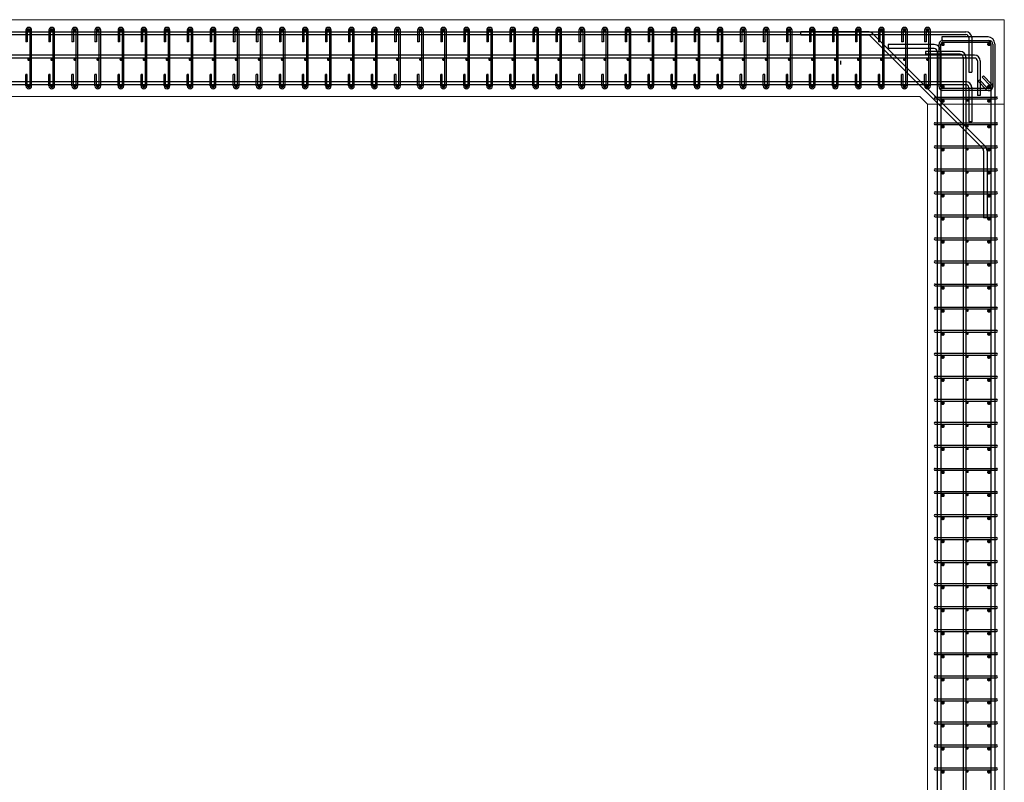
# Model space of a CAD drawing. Header units: inches. Extents: x 25395 to 30159, y 885 to 2190.
# Tile 8 of 15: x 26464 to 26720, y 1106 to 1304. Entities that reach past the tile are written whole.
import ezdxf

# ---------------------------------------------------------------- set-up
doc = ezdxf.new("R2010")
doc.units = ezdxf.units.IN
doc.header["$LTSCALE"] = 0.01
doc.header["$MEASUREMENT"] = 0
for name, color, linetype, lineweight in [('A-WALL-FULL-INTR', 3, 'Continuous', 13), ('S-SECT-CONC', 3, 'Continuous', 0), ('SDTL', 6, 'Continuous', 25)]:
    doc.layers.add(name, color=color, linetype=linetype, lineweight=lineweight)

msp = doc.modelspace()

# ---------------------------------------------------------------- linework, layer by layer
at = {"layer": 'A-WALL-FULL-INTR'}
for p, q in [((26260.44, 1304.45), (26720.44, 1304.45)), ((26720.44, 1304.45), (26720.44, 994.45)), ((26698.44, 1284.45), (26282.44, 1284.45)), ((26698.44, 1284.45), (26700.44, 1282.45)), ((26700.44, 1282.45), (26700.44, 994.45))]:
    msp.add_line(p, q, dxfattribs=at)
at = {"layer": 'S-SECT-CONC'}
msp.add_line((26700.44, 1282.45), (26720.44, 1282.45), dxfattribs=at)
at = {"layer": 'SDTL'}
for p, q in [((26282.44, 1301.32), (26710.44, 1301.32)), ((26282.44, 1300.57), (26710.44, 1300.57)), ((26465.69, 1301.7), (26465.69, 1298.7)), ((26466.06, 1301.7), (26466.06, 1298.7)), ((26466.81, 1287.2), (26466.81, 1301.7)), ((26467.19, 1287.2), (26467.19, 1301.7)), ((26471.69, 1301.7), (26471.69, 1298.7)), ((26472.06, 1301.7), (26472.06, 1298.7)), ((26472.81, 1287.2), (26472.81, 1301.7)), ((26473.19, 1287.2), (26473.19, 1301.7)), ((26477.69, 1301.7), (26477.69, 1298.7)), ((26478.06, 1301.7), (26478.06, 1298.7)), ((26478.81, 1287.2), (26478.81, 1301.7)), ((26479.19, 1287.2), (26479.19, 1301.7)), ((26483.69, 1301.7), (26483.69, 1298.7)), ((26484.06, 1301.7), (26484.06, 1298.7)), ((26484.81, 1287.2), (26484.81, 1301.7)), ((26485.19, 1287.2), (26485.19, 1301.7)), ((26489.69, 1301.7), (26489.69, 1298.7)), ((26490.06, 1301.7), (26490.06, 1298.7)), ((26490.81, 1287.2), (26490.81, 1301.7)), ((26491.19, 1287.2), (26491.19, 1301.7)), ((26495.69, 1301.7), (26495.69, 1298.7)), ((26496.06, 1301.7), (26496.06, 1298.7)), ((26496.81, 1287.2), (26496.81, 1301.7)), ((26497.19, 1287.2), (26497.19, 1301.7)), ((26501.69, 1301.7), (26501.69, 1298.7)), ((26502.06, 1301.7), (26502.06, 1298.7)), ((26502.81, 1287.2), (26502.81, 1301.7)), ((26503.19, 1287.2), (26503.19, 1301.7)), ((26507.69, 1301.7), (26507.69, 1298.7)), ((26508.06, 1301.7), (26508.06, 1298.7)), ((26508.81, 1287.2), (26508.81, 1301.7)), ((26509.19, 1287.2), (26509.19, 1301.7)), ((26513.69, 1301.7), (26513.69, 1298.7)), ((26514.06, 1301.7), (26514.06, 1298.7)), ((26514.81, 1287.2), (26514.81, 1301.7)), ((26515.19, 1287.2), (26515.19, 1301.7)), ((26519.69, 1301.7), (26519.69, 1298.7)), ((26520.06, 1301.7), (26520.06, 1298.7)), ((26520.81, 1287.2), (26520.81, 1301.7)), ((26521.19, 1287.2), (26521.19, 1301.7)), ((26525.69, 1301.7), (26525.69, 1298.7)), ((26526.06, 1301.7), (26526.06, 1298.7)), ((26526.81, 1287.2), (26526.81, 1301.7)), ((26527.19, 1287.2), (26527.19, 1301.7)), ((26531.69, 1301.7), (26531.69, 1298.7)), ((26532.06, 1301.7), (26532.06, 1298.7)), ((26532.81, 1287.2), (26532.81, 1301.7)), ((26533.19, 1287.2), (26533.19, 1301.7)), ((26537.69, 1301.7), (26537.69, 1298.7)), ((26538.06, 1301.7), (26538.06, 1298.7)), ((26538.81, 1287.2), (26538.81, 1301.7)), ((26539.19, 1287.2), (26539.19, 1301.7)), ((26543.69, 1301.7), (26543.69, 1298.7)), ((26544.06, 1301.7), (26544.06, 1298.7)), ((26544.81, 1287.2), (26544.81, 1301.7)), ((26545.19, 1287.2), (26545.19, 1301.7)), ((26549.69, 1301.7), (26549.69, 1298.7)), ((26550.06, 1301.7), (26550.06, 1298.7)), ((26550.81, 1287.2), (26550.81, 1301.7)), ((26551.19, 1287.2), (26551.19, 1301.7)), ((26555.69, 1301.7), (26555.69, 1298.7)), ((26556.06, 1301.7), (26556.06, 1298.7)), ((26556.81, 1287.2), (26556.81, 1301.7)), ((26557.19, 1287.2), (26557.19, 1301.7)), ((26561.69, 1301.7), (26561.69, 1298.7)), ((26562.06, 1301.7), (26562.06, 1298.7)), ((26562.81, 1287.2), (26562.81, 1301.7)), ((26563.19, 1287.2), (26563.19, 1301.7)), ((26567.69, 1301.7), (26567.69, 1298.7)), ((26568.06, 1301.7), (26568.06, 1298.7)), ((26568.81, 1287.2), (26568.81, 1301.7)), ((26569.19, 1287.2), (26569.19, 1301.7)), ((26573.69, 1301.7), (26573.69, 1298.7)), ((26574.06, 1301.7), (26574.06, 1298.7)), ((26574.81, 1287.2), (26574.81, 1301.7)), ((26575.19, 1287.2), (26575.19, 1301.7)), ((26579.69, 1301.7), (26579.69, 1298.7)), ((26580.06, 1301.7), (26580.06, 1298.7)), ((26580.81, 1287.2), (26580.81, 1301.7)), ((26581.19, 1287.2), (26581.19, 1301.7)), ((26585.69, 1301.7), (26585.69, 1298.7)), ((26586.06, 1301.7), (26586.06, 1298.7)), ((26586.81, 1287.2), (26586.81, 1301.7)), ((26587.19, 1287.2), (26587.19, 1301.7)), ((26591.69, 1301.7), (26591.69, 1298.7)), ((26592.06, 1301.7), (26592.06, 1298.7)), ((26592.81, 1287.2), (26592.81, 1301.7)), ((26593.19, 1287.2), (26593.19, 1301.7)), ((26597.69, 1301.7), (26597.69, 1298.7)), ((26598.06, 1301.7), (26598.06, 1298.7)), ((26598.81, 1287.2), (26598.81, 1301.7)), ((26599.19, 1287.2), (26599.19, 1301.7)), ((26603.69, 1301.7), (26603.69, 1298.7)), ((26604.06, 1301.7), (26604.06, 1298.7)), ((26604.81, 1287.2), (26604.81, 1301.7)), ((26605.19, 1287.2), (26605.19, 1301.7)), ((26609.69, 1301.7), (26609.69, 1298.7)), ((26610.06, 1301.7), (26610.06, 1298.7)), ((26610.81, 1287.2), (26610.81, 1301.7)), ((26611.19, 1287.2), (26611.19, 1301.7)), ((26615.69, 1301.7), (26615.69, 1298.7)), ((26616.06, 1301.7), (26616.06, 1298.7)), ((26616.81, 1287.2), (26616.81, 1301.7)), ((26617.19, 1287.2), (26617.19, 1301.7)), ((26621.69, 1301.7), (26621.69, 1298.7)), ((26622.06, 1301.7), (26622.06, 1298.7)), ((26622.81, 1287.2), (26622.81, 1301.7)), ((26623.19, 1287.2), (26623.19, 1301.7)), ((26627.69, 1301.7), (26627.69, 1298.7)), ((26628.06, 1301.7), (26628.06, 1298.7)), ((26628.81, 1287.2), (26628.81, 1301.7)), ((26629.19, 1287.2), (26629.19, 1301.7)), ((26633.69, 1301.7), (26633.69, 1298.7)), ((26634.06, 1301.7), (26634.06, 1298.7)), ((26634.81, 1287.2), (26634.81, 1301.7)), ((26635.19, 1287.2), (26635.19, 1301.7)), ((26639.69, 1301.7), (26639.69, 1298.7)), ((26640.06, 1301.7), (26640.06, 1298.7)), ((26640.81, 1287.2), (26640.81, 1301.7)), ((26641.19, 1287.2), (26641.19, 1301.7)), ((26645.69, 1301.7), (26645.69, 1298.7)), ((26646.06, 1301.7), (26646.06, 1298.7)), ((26646.81, 1287.2), (26646.81, 1301.7)), ((26647.19, 1287.2), (26647.19, 1301.7)), ((26651.69, 1301.7), (26651.69, 1298.7)), ((26652.06, 1301.7), (26652.06, 1298.7)), ((26652.81, 1287.2), (26652.81, 1301.7)), ((26653.19, 1287.2), (26653.19, 1301.7)), ((26657.69, 1301.7), (26657.69, 1298.7)), ((26658.06, 1301.7), (26658.06, 1298.7)), ((26658.81, 1287.2), (26658.81, 1301.7)), ((26659.19, 1287.2), (26659.19, 1301.7)), ((26663.69, 1301.7), (26663.69, 1298.7)), ((26664.06, 1301.7), (26664.06, 1298.7)), ((26664.81, 1287.2), (26664.81, 1301.7)), ((26665.19, 1287.2), (26665.19, 1301.7)), ((26684.95, 1301.32), (26667.45, 1301.32)), ((26667.45, 1300.45), (26667.45, 1301.32)), ((26684.95, 1300.45), (26667.45, 1300.45)), ((26669.69, 1301.7), (26669.69, 1298.7)), ((26670.06, 1301.7), (26670.06, 1298.7)), ((26670.81, 1287.2), (26670.81, 1301.7)), ((26671.19, 1287.2), (26671.19, 1301.7)), ((26675.69, 1301.7), (26675.69, 1298.7)), ((26676.06, 1301.7), (26676.06, 1298.7)), ((26676.81, 1287.2), (26676.81, 1301.7)), ((26677.19, 1287.2), (26677.19, 1301.7)), ((26681.69, 1301.7), (26681.69, 1298.7)), ((26682.06, 1301.7), (26682.06, 1298.7)), ((26682.81, 1287.2), (26682.81, 1301.7)), ((26683.19, 1287.2), (26683.19, 1301.7)), ((26685.48, 1300.23), (26714.84, 1270.87)), ((26715.46, 1271.49), (26686.1, 1300.85)), ((26687.69, 1301.7), (26687.69, 1298.7)), ((26688.06, 1301.7), (26688.06, 1298.7)), ((26688.81, 1287.2), (26688.81, 1301.7)), ((26689.19, 1287.2), (26689.19, 1301.7)), ((26693.69, 1301.7), (26693.69, 1298.7)), ((26694.06, 1301.7), (26694.06, 1298.7)), ((26694.81, 1287.2), (26694.81, 1301.7)), ((26695.19, 1287.2), (26695.19, 1301.7)), ((26699.69, 1301.7), (26699.69, 1298.7)), ((26700.06, 1301.7), (26700.06, 1298.7)), ((26700.81, 1287.2), (26700.81, 1301.7)), ((26701.19, 1287.2), (26701.19, 1301.7)), ((26716.19, 1299.95), (26704.19, 1299.95)), ((26704.19, 1299.95), (26704.19, 1298.95)), ((26711.19, 1299.82), (26711.19, 1290.82)), ((26711.94, 1299.82), (26711.94, 1290.82)), ((26466.06, 1298.7), (26465.69, 1298.7)), ((26472.06, 1298.7), (26471.69, 1298.7)), ((26478.06, 1298.7), (26477.69, 1298.7)), ((26484.06, 1298.7), (26483.69, 1298.7)), ((26490.06, 1298.7), (26489.69, 1298.7)), ((26496.06, 1298.7), (26495.69, 1298.7)), ((26502.06, 1298.7), (26501.69, 1298.7)), ((26508.06, 1298.7), (26507.69, 1298.7)), ((26514.06, 1298.7), (26513.69, 1298.7)), ((26520.06, 1298.7), (26519.69, 1298.7)), ((26526.06, 1298.7), (26525.69, 1298.7)), ((26532.06, 1298.7), (26531.69, 1298.7)), ((26538.06, 1298.7), (26537.69, 1298.7)), ((26544.06, 1298.7), (26543.69, 1298.7)), ((26550.06, 1298.7), (26549.69, 1298.7)), ((26556.06, 1298.7), (26555.69, 1298.7)), ((26562.06, 1298.7), (26561.69, 1298.7)), ((26568.06, 1298.7), (26567.69, 1298.7)), ((26574.06, 1298.7), (26573.69, 1298.7)), ((26580.06, 1298.7), (26579.69, 1298.7)), ((26586.06, 1298.7), (26585.69, 1298.7)), ((26592.06, 1298.7), (26591.69, 1298.7)), ((26598.06, 1298.7), (26597.69, 1298.7)), ((26604.06, 1298.7), (26603.69, 1298.7)), ((26610.06, 1298.7), (26609.69, 1298.7)), ((26616.06, 1298.7), (26615.69, 1298.7)), ((26622.06, 1298.7), (26621.69, 1298.7)), ((26628.06, 1298.7), (26627.69, 1298.7)), ((26634.06, 1298.7), (26633.69, 1298.7)), ((26640.06, 1298.7), (26639.69, 1298.7)), ((26646.06, 1298.7), (26645.69, 1298.7)), ((26652.06, 1298.7), (26651.69, 1298.7)), ((26658.06, 1298.7), (26657.69, 1298.7)), ((26664.06, 1298.7), (26663.69, 1298.7)), ((26670.06, 1298.7), (26669.69, 1298.7)), ((26676.06, 1298.7), (26675.69, 1298.7)), ((26682.06, 1298.7), (26681.69, 1298.7)), ((26688.06, 1298.7), (26687.69, 1298.7)), ((26702.19, 1297.95), (26690.19, 1297.95)), ((26690.19, 1297.95), (26690.19, 1296.95)), ((26694.06, 1298.7), (26693.69, 1298.7)), ((26700.06, 1298.7), (26699.69, 1298.7)), ((26703.44, 1287), (26703.44, 1298.06)), ((26703.94, 1287), (26703.94, 1298.06)), ((26716.19, 1298.95), (26704.19, 1298.95)), ((26704.44, 1299.06), (26716.44, 1299.06)), ((26704.44, 1298.56), (26716.44, 1298.56)), ((26716.94, 1298.2), (26716.94, 982.2)), ((26716.94, 1298.06), (26716.94, 1287)), ((26717.44, 1298.06), (26717.44, 1287)), ((26717.94, 1298.2), (26717.94, 982.2)), ((26712.69, 1295.2), (26282.44, 1295.2)), ((26702.19, 1296.95), (26690.19, 1296.95)), ((26708.94, 1296.2), (26699.94, 1296.2)), ((26699.94, 1296.2), (26699.94, 1295.45)), ((26708.94, 1295.45), (26699.94, 1295.45)), ((26702.94, 1296.2), (26702.94, 982.2)), ((26703.94, 1296.2), (26703.94, 982.2)), ((26709.69, 1294.7), (26709.69, 984.82)), ((26710.44, 1294.7), (26710.44, 984.82)), ((26712.69, 1294.45), (26282.44, 1294.45)), ((26677.83, 1293.7), (26677.83, 1292.82)), ((26713.44, 1293.7), (26713.44, 1284.7)), ((26714.19, 1293.7), (26714.19, 1284.7)), ((26465.69, 1287.2), (26465.69, 1290.2)), ((26466.06, 1290.2), (26465.69, 1290.2)), ((26466.06, 1287.2), (26466.06, 1290.2)), ((26471.69, 1287.2), (26471.69, 1290.2)), ((26472.06, 1290.2), (26471.69, 1290.2)), ((26472.06, 1287.2), (26472.06, 1290.2)), ((26477.69, 1287.2), (26477.69, 1290.2)), ((26478.06, 1290.2), (26477.69, 1290.2)), ((26478.06, 1287.2), (26478.06, 1290.2)), ((26483.69, 1287.2), (26483.69, 1290.2)), ((26484.06, 1290.2), (26483.69, 1290.2)), ((26484.06, 1287.2), (26484.06, 1290.2)), ((26489.69, 1287.2), (26489.69, 1290.2)), ((26490.06, 1290.2), (26489.69, 1290.2)), ((26490.06, 1287.2), (26490.06, 1290.2)), ((26495.69, 1287.2), (26495.69, 1290.2)), ((26496.06, 1290.2), (26495.69, 1290.2)), ((26496.06, 1287.2), (26496.06, 1290.2)), ((26501.69, 1287.2), (26501.69, 1290.2)), ((26502.06, 1290.2), (26501.69, 1290.2)), ((26502.06, 1287.2), (26502.06, 1290.2)), ((26507.69, 1287.2), (26507.69, 1290.2)), ((26508.06, 1290.2), (26507.69, 1290.2)), ((26508.06, 1287.2), (26508.06, 1290.2)), ((26513.69, 1287.2), (26513.69, 1290.2)), ((26514.06, 1290.2), (26513.69, 1290.2)), ((26514.06, 1287.2), (26514.06, 1290.2)), ((26519.69, 1287.2), (26519.69, 1290.2)), ((26520.06, 1290.2), (26519.69, 1290.2)), ((26520.06, 1287.2), (26520.06, 1290.2)), ((26525.69, 1287.2), (26525.69, 1290.2)), ((26526.06, 1290.2), (26525.69, 1290.2)), ((26526.06, 1287.2), (26526.06, 1290.2)), ((26531.69, 1287.2), (26531.69, 1290.2)), ((26532.06, 1290.2), (26531.69, 1290.2)), ((26532.06, 1287.2), (26532.06, 1290.2)), ((26537.69, 1287.2), (26537.69, 1290.2)), ((26538.06, 1290.2), (26537.69, 1290.2)), ((26538.06, 1287.2), (26538.06, 1290.2)), ((26543.69, 1287.2), (26543.69, 1290.2)), ((26544.06, 1290.2), (26543.69, 1290.2)), ((26544.06, 1287.2), (26544.06, 1290.2)), ((26549.69, 1287.2), (26549.69, 1290.2)), ((26550.06, 1290.2), (26549.69, 1290.2)), ((26550.06, 1287.2), (26550.06, 1290.2)), ((26555.69, 1287.2), (26555.69, 1290.2)), ((26556.06, 1290.2), (26555.69, 1290.2)), ((26556.06, 1287.2), (26556.06, 1290.2)), ((26561.69, 1287.2), (26561.69, 1290.2)), ((26562.06, 1290.2), (26561.69, 1290.2)), ((26562.06, 1287.2), (26562.06, 1290.2)), ((26567.69, 1287.2), (26567.69, 1290.2)), ((26568.06, 1290.2), (26567.69, 1290.2)), ((26568.06, 1287.2), (26568.06, 1290.2)), ((26573.69, 1287.2), (26573.69, 1290.2)), ((26574.06, 1290.2), (26573.69, 1290.2)), ((26574.06, 1287.2), (26574.06, 1290.2)), ((26579.69, 1287.2), (26579.69, 1290.2)), ((26580.06, 1290.2), (26579.69, 1290.2)), ((26580.06, 1287.2), (26580.06, 1290.2)), ((26585.69, 1287.2), (26585.69, 1290.2)), ((26586.06, 1290.2), (26585.69, 1290.2)), ((26586.06, 1287.2), (26586.06, 1290.2)), ((26591.69, 1287.2), (26591.69, 1290.2)), ((26592.06, 1290.2), (26591.69, 1290.2)), ((26592.06, 1287.2), (26592.06, 1290.2)), ((26597.69, 1287.2), (26597.69, 1290.2)), ((26598.06, 1290.2), (26597.69, 1290.2)), ((26598.06, 1287.2), (26598.06, 1290.2)), ((26603.69, 1287.2), (26603.69, 1290.2)), ((26604.06, 1290.2), (26603.69, 1290.2)), ((26604.06, 1287.2), (26604.06, 1290.2)), ((26609.69, 1287.2), (26609.69, 1290.2)), ((26610.06, 1290.2), (26609.69, 1290.2)), ((26610.06, 1287.2), (26610.06, 1290.2)), ((26615.69, 1287.2), (26615.69, 1290.2)), ((26616.06, 1290.2), (26615.69, 1290.2)), ((26616.06, 1287.2), (26616.06, 1290.2)), ((26621.69, 1287.2), (26621.69, 1290.2)), ((26622.06, 1290.2), (26621.69, 1290.2)), ((26622.06, 1287.2), (26622.06, 1290.2)), ((26627.69, 1287.2), (26627.69, 1290.2)), ((26628.06, 1290.2), (26627.69, 1290.2)), ((26628.06, 1287.2), (26628.06, 1290.2)), ((26633.69, 1287.2), (26633.69, 1290.2)), ((26634.06, 1290.2), (26633.69, 1290.2)), ((26634.06, 1287.2), (26634.06, 1290.2)), ((26639.69, 1287.2), (26639.69, 1290.2)), ((26640.06, 1290.2), (26639.69, 1290.2)), ((26640.06, 1287.2), (26640.06, 1290.2)), ((26645.69, 1287.2), (26645.69, 1290.2)), ((26646.06, 1290.2), (26645.69, 1290.2)), ((26646.06, 1287.2), (26646.06, 1290.2)), ((26651.69, 1287.2), (26651.69, 1290.2)), ((26652.06, 1290.2), (26651.69, 1290.2)), ((26652.06, 1287.2), (26652.06, 1290.2)), ((26657.69, 1287.2), (26657.69, 1290.2)), ((26658.06, 1290.2), (26657.69, 1290.2)), ((26658.06, 1287.2), (26658.06, 1290.2)), ((26663.69, 1287.2), (26663.69, 1290.2)), ((26664.06, 1290.2), (26663.69, 1290.2)), ((26664.06, 1287.2), (26664.06, 1290.2)), ((26669.69, 1287.2), (26669.69, 1290.2)), ((26670.06, 1290.2), (26669.69, 1290.2)), ((26670.06, 1287.2), (26670.06, 1290.2)), ((26675.69, 1287.2), (26675.69, 1290.2)), ((26676.06, 1290.2), (26675.69, 1290.2)), ((26676.06, 1287.2), (26676.06, 1290.2)), ((26681.69, 1287.2), (26681.69, 1290.2)), ((26682.06, 1290.2), (26681.69, 1290.2)), ((26682.06, 1287.2), (26682.06, 1290.2)), ((26687.69, 1287.2), (26687.69, 1290.2)), ((26688.06, 1290.2), (26687.69, 1290.2)), ((26688.06, 1287.2), (26688.06, 1290.2)), ((26693.69, 1287.2), (26693.69, 1290.2)), ((26694.06, 1290.2), (26693.69, 1290.2)), ((26694.06, 1287.2), (26694.06, 1290.2)), ((26699.69, 1287.2), (26699.69, 1290.2)), ((26700.06, 1290.2), (26699.69, 1290.2)), ((26700.06, 1287.2), (26700.06, 1290.2)), ((26711.19, 1290.82), (26711.94, 1290.82)), ((26714.67, 1289.47), (26715.02, 1289.82)), ((26716.79, 1287.35), (26714.67, 1289.47)), ((26717.14, 1287.7), (26715.02, 1289.82)), ((26282.44, 1288.32), (26710.44, 1288.32)), ((26282.44, 1287.57), (26710.44, 1287.57)), ((26466.81, 1287.57), (26466.81, 1287.2)), ((26472.81, 1287.57), (26472.81, 1287.2)), ((26478.81, 1287.57), (26478.81, 1287.2)), ((26484.81, 1287.57), (26484.81, 1287.2)), ((26490.81, 1287.57), (26490.81, 1287.2)), ((26496.81, 1287.57), (26496.81, 1287.2)), ((26502.81, 1287.57), (26502.81, 1287.2)), ((26508.81, 1287.57), (26508.81, 1287.2)), ((26514.81, 1287.57), (26514.81, 1287.2)), ((26520.81, 1287.57), (26520.81, 1287.2)), ((26526.81, 1287.57), (26526.81, 1287.2)), ((26532.81, 1287.57), (26532.81, 1287.2)), ((26538.81, 1287.57), (26538.81, 1287.2)), ((26544.81, 1287.57), (26544.81, 1287.2)), ((26550.81, 1287.57), (26550.81, 1287.2)), ((26556.81, 1287.57), (26556.81, 1287.2)), ((26562.81, 1287.57), (26562.81, 1287.2)), ((26568.81, 1287.57), (26568.81, 1287.2)), ((26574.81, 1287.57), (26574.81, 1287.2)), ((26580.81, 1287.57), (26580.81, 1287.2)), ((26586.81, 1287.57), (26586.81, 1287.2)), ((26592.81, 1287.57), (26592.81, 1287.2)), ((26598.81, 1287.57), (26598.81, 1287.2)), ((26604.81, 1287.57), (26604.81, 1287.2)), ((26610.81, 1287.57), (26610.81, 1287.2)), ((26616.81, 1287.57), (26616.81, 1287.2)), ((26622.81, 1287.57), (26622.81, 1287.2)), ((26628.81, 1287.57), (26628.81, 1287.2)), ((26634.81, 1287.57), (26634.81, 1287.2)), ((26640.81, 1287.57), (26640.81, 1287.2)), ((26646.81, 1287.57), (26646.81, 1287.2)), ((26652.81, 1287.57), (26652.81, 1287.2)), ((26658.81, 1287.57), (26658.81, 1287.2)), ((26664.81, 1287.57), (26664.81, 1287.2)), ((26670.81, 1287.57), (26670.81, 1287.2)), ((26676.81, 1287.57), (26676.81, 1287.2)), ((26682.81, 1287.57), (26682.81, 1287.2)), ((26688.81, 1287.57), (26688.81, 1287.2)), ((26694.81, 1287.57), (26694.81, 1287.2)), ((26700.81, 1287.57), (26700.81, 1287.2)), ((26713.61, 1288.41), (26713.96, 1288.76)), ((26715.73, 1286.29), (26713.61, 1288.41)), ((26716.08, 1286.64), (26713.96, 1288.76)), ((26716.44, 1286.5), (26704.44, 1286.5)), ((26716.44, 1286), (26704.44, 1286)), ((26711.19, 1286.82), (26711.19, 1277.82)), ((26711.94, 1286.82), (26711.94, 1277.82)), ((26714.19, 1284.7), (26713.44, 1284.7)), ((26702.44, 1284.31), (26718.44, 1284.31)), ((26702.44, 1283.81), (26718.44, 1283.81)), ((26702.44, 1277.62), (26718.44, 1277.62)), ((26702.44, 1277.12), (26718.44, 1277.12)), ((26711.94, 1277.82), (26711.19, 1277.82)), ((26702.44, 1271.62), (26718.44, 1271.62)), ((26702.44, 1271.12), (26718.44, 1271.12)), ((26715.06, 1270.34), (26715.06, 1252.84)), ((26715.94, 1270.34), (26715.94, 1252.84)), ((26702.44, 1265.62), (26718.44, 1265.62)), ((26702.44, 1265.12), (26718.44, 1265.12)), ((26716.44, 1264.62), (26715.94, 1264.62)), ((26702.44, 1259.62), (26718.44, 1259.62)), ((26702.44, 1259.12), (26718.44, 1259.12)), ((26702.44, 1253.62), (26718.44, 1253.62)), ((26702.44, 1253.12), (26718.44, 1253.12)), ((26715.94, 1252.84), (26715.06, 1252.84)), ((26702.44, 1247.62), (26718.44, 1247.62)), ((26702.44, 1247.12), (26718.44, 1247.12)), ((26702.44, 1241.62), (26718.44, 1241.62)), ((26702.44, 1241.12), (26718.44, 1241.12)), ((26702.44, 1235.62), (26718.44, 1235.62)), ((26702.44, 1235.12), (26718.44, 1235.12)), ((26702.44, 1229.62), (26718.44, 1229.62)), ((26702.44, 1229.12), (26718.44, 1229.12)), ((26702.44, 1223.62), (26718.44, 1223.62)), ((26702.44, 1223.12), (26718.44, 1223.12)), ((26702.44, 1217.62), (26718.44, 1217.62)), ((26702.44, 1217.12), (26718.44, 1217.12)), ((26702.44, 1211.62), (26718.44, 1211.62)), ((26702.44, 1211.12), (26718.44, 1211.12)), ((26702.44, 1205.62), (26718.44, 1205.62)), ((26702.44, 1205.12), (26718.44, 1205.12)), ((26702.44, 1199.62), (26718.44, 1199.62)), ((26702.44, 1199.12), (26718.44, 1199.12)), ((26702.44, 1193.62), (26718.44, 1193.62)), ((26702.44, 1193.12), (26718.44, 1193.12)), ((26702.44, 1187.62), (26718.44, 1187.62)), ((26702.44, 1187.12), (26718.44, 1187.12)), ((26702.44, 1181.62), (26718.44, 1181.62)), ((26702.44, 1181.12), (26718.44, 1181.12)), ((26702.44, 1175.62), (26718.44, 1175.62)), ((26702.44, 1175.12), (26718.44, 1175.12)), ((26702.44, 1169.62), (26718.44, 1169.62)), ((26702.44, 1169.12), (26718.44, 1169.12)), ((26702.44, 1163.62), (26718.44, 1163.62)), ((26702.44, 1163.12), (26718.44, 1163.12)), ((26702.44, 1157.62), (26718.44, 1157.62)), ((26702.44, 1157.12), (26718.44, 1157.12)), ((26702.44, 1151.62), (26718.44, 1151.62)), ((26702.44, 1151.12), (26718.44, 1151.12)), ((26702.44, 1145.62), (26718.44, 1145.62)), ((26702.44, 1145.12), (26718.44, 1145.12)), ((26702.44, 1139.62), (26718.44, 1139.62)), ((26702.44, 1139.12), (26718.44, 1139.12)), ((26702.44, 1133.62), (26718.44, 1133.62)), ((26702.44, 1133.12), (26718.44, 1133.12)), ((26702.44, 1127.62), (26718.44, 1127.62)), ((26702.44, 1127.12), (26718.44, 1127.12)), ((26702.44, 1121.62), (26718.44, 1121.62)), ((26702.44, 1121.12), (26718.44, 1121.12)), ((26702.44, 1115.62), (26718.44, 1115.62)), ((26702.44, 1115.12), (26718.44, 1115.12)), ((26702.44, 1109.62), (26718.44, 1109.62)), ((26702.44, 1109.12), (26718.44, 1109.12))]:
    msp.add_line(p, q, dxfattribs=at)
for points, const_width in [([(26466.63, 1301.7, -1), (26466.25, 1301.7, -1)], 0.374), ([(26472.63, 1301.7, -1), (26472.25, 1301.7, -1)], 0.374), ([(26478.63, 1301.7, -1), (26478.25, 1301.7, -1)], 0.374), ([(26484.63, 1301.7, -1), (26484.25, 1301.7, -1)], 0.374), ([(26490.63, 1301.7, -1), (26490.25, 1301.7, -1)], 0.374), ([(26496.63, 1301.7, -1), (26496.25, 1301.7, -1)], 0.374), ([(26502.63, 1301.7, -1), (26502.25, 1301.7, -1)], 0.374), ([(26508.63, 1301.7, -1), (26508.25, 1301.7, -1)], 0.374), ([(26514.63, 1301.7, -1), (26514.25, 1301.7, -1)], 0.374), ([(26520.63, 1301.7, -1), (26520.25, 1301.7, -1)], 0.374), ([(26526.63, 1301.7, -1), (26526.25, 1301.7, -1)], 0.374), ([(26532.63, 1301.7, -1), (26532.25, 1301.7, -1)], 0.374), ([(26538.63, 1301.7, -1), (26538.25, 1301.7, -1)], 0.374), ([(26544.63, 1301.7, -1), (26544.25, 1301.7, -1)], 0.374), ([(26550.63, 1301.7, -1), (26550.25, 1301.7, -1)], 0.374), ([(26556.63, 1301.7, -1), (26556.25, 1301.7, -1)], 0.374), ([(26562.63, 1301.7, -1), (26562.25, 1301.7, -1)], 0.374), ([(26568.63, 1301.7, -1), (26568.25, 1301.7, -1)], 0.374), ([(26574.63, 1301.7, -1), (26574.25, 1301.7, -1)], 0.374), ([(26580.63, 1301.7, -1), (26580.25, 1301.7, -1)], 0.374), ([(26586.63, 1301.7, -1), (26586.25, 1301.7, -1)], 0.374), ([(26592.63, 1301.7, -1), (26592.25, 1301.7, -1)], 0.374), ([(26598.63, 1301.7, -1), (26598.25, 1301.7, -1)], 0.374), ([(26604.63, 1301.7, -1), (26604.25, 1301.7, -1)], 0.374), ([(26610.63, 1301.7, -1), (26610.25, 1301.7, -1)], 0.374), ([(26616.63, 1301.7, -1), (26616.25, 1301.7, -1)], 0.374), ([(26622.63, 1301.7, -1), (26622.25, 1301.7, -1)], 0.374), ([(26628.63, 1301.7, -1), (26628.25, 1301.7, -1)], 0.374), ([(26634.63, 1301.7, -1), (26634.25, 1301.7, -1)], 0.374), ([(26640.63, 1301.7, -1), (26640.25, 1301.7, -1)], 0.374), ([(26646.63, 1301.7, -1), (26646.25, 1301.7, -1)], 0.374), ([(26652.63, 1301.7, -1), (26652.25, 1301.7, -1)], 0.374), ([(26658.63, 1301.7, -1), (26658.25, 1301.7, -1)], 0.374), ([(26664.63, 1301.7, -1), (26664.25, 1301.7, -1)], 0.374), ([(26670.63, 1301.7, -1), (26670.25, 1301.7, -1)], 0.374), ([(26676.63, 1301.7, -1), (26676.25, 1301.7, -1)], 0.374), ([(26682.63, 1301.7, -1), (26682.25, 1301.7, -1)], 0.374), ([(26688.63, 1301.7, -1), (26688.25, 1301.7, -1)], 0.374), ([(26694.63, 1301.7, -1), (26694.25, 1301.7, -1)], 0.374), ([(26700.63, 1301.7, -1), (26700.25, 1301.7, -1)], 0.374), ([(26704.69, 1298.06, -1), (26704.19, 1298.06, -1)], 0.499), ([(26716.69, 1298.06, -1), (26716.19, 1298.06, -1)], 0.499), ([(26466.63, 1294.07, -1), (26466.25, 1294.07, -1)], 0.374), ([(26472.63, 1294.07, -1), (26472.25, 1294.07, -1)], 0.374), ([(26478.63, 1294.07, -1), (26478.25, 1294.07, -1)], 0.374), ([(26484.63, 1294.07, -1), (26484.25, 1294.07, -1)], 0.374), ([(26490.63, 1294.07, -1), (26490.25, 1294.07, -1)], 0.374), ([(26496.63, 1294.07, -1), (26496.25, 1294.07, -1)], 0.374), ([(26502.63, 1294.07, -1), (26502.25, 1294.07, -1)], 0.374), ([(26508.63, 1294.07, -1), (26508.25, 1294.07, -1)], 0.374), ([(26514.63, 1294.07, -1), (26514.25, 1294.07, -1)], 0.374), ([(26520.63, 1294.07, -1), (26520.25, 1294.07, -1)], 0.374), ([(26526.63, 1294.07, -1), (26526.25, 1294.07, -1)], 0.374), ([(26532.63, 1294.07, -1), (26532.25, 1294.07, -1)], 0.374), ([(26538.63, 1294.07, -1), (26538.25, 1294.07, -1)], 0.374), ([(26544.63, 1294.07, -1), (26544.25, 1294.07, -1)], 0.374), ([(26550.63, 1294.07, -1), (26550.25, 1294.07, -1)], 0.374), ([(26556.63, 1294.07, -1), (26556.25, 1294.07, -1)], 0.374), ([(26562.63, 1294.07, -1), (26562.25, 1294.07, -1)], 0.374), ([(26568.63, 1294.07, -1), (26568.25, 1294.07, -1)], 0.374), ([(26574.63, 1294.07, -1), (26574.25, 1294.07, -1)], 0.374), ([(26580.63, 1294.07, -1), (26580.25, 1294.07, -1)], 0.374), ([(26586.63, 1294.07, -1), (26586.25, 1294.07, -1)], 0.374), ([(26592.63, 1294.07, -1), (26592.25, 1294.07, -1)], 0.374), ([(26598.63, 1294.07, -1), (26598.25, 1294.07, -1)], 0.374), ([(26604.63, 1294.07, -1), (26604.25, 1294.07, -1)], 0.374), ([(26610.63, 1294.07, -1), (26610.25, 1294.07, -1)], 0.374), ([(26616.63, 1294.07, -1), (26616.25, 1294.07, -1)], 0.374), ([(26622.63, 1294.07, -1), (26622.25, 1294.07, -1)], 0.374), ([(26628.63, 1294.07, -1), (26628.25, 1294.07, -1)], 0.374), ([(26634.63, 1294.07, -1), (26634.25, 1294.07, -1)], 0.374), ([(26640.63, 1294.07, -1), (26640.25, 1294.07, -1)], 0.374), ([(26646.63, 1294.07, -1), (26646.25, 1294.07, -1)], 0.374), ([(26652.63, 1294.07, -1), (26652.25, 1294.07, -1)], 0.374), ([(26658.63, 1294.07, -1), (26658.25, 1294.07, -1)], 0.374), ([(26664.63, 1294.07, -1), (26664.25, 1294.07, -1)], 0.374), ([(26670.63, 1294.07, -1), (26670.25, 1294.07, -1)], 0.374), ([(26676.63, 1294.07, -1), (26676.25, 1294.07, -1)], 0.374), ([(26682.63, 1294.07, -1), (26682.25, 1294.07, -1)], 0.374), ([(26688.63, 1294.07, -1), (26688.25, 1294.07, -1)], 0.374), ([(26694.63, 1294.07, -1), (26694.25, 1294.07, -1)], 0.374), ([(26700.63, 1294.07, -1), (26700.25, 1294.07, -1)], 0.374), ([(26466.63, 1287.2, -1), (26466.25, 1287.2, -1)], 0.374), ([(26472.63, 1287.2, -1), (26472.25, 1287.2, -1)], 0.374), ([(26478.63, 1287.2, -1), (26478.25, 1287.2, -1)], 0.374), ([(26484.63, 1287.2, -1), (26484.25, 1287.2, -1)], 0.374), ([(26490.63, 1287.2, -1), (26490.25, 1287.2, -1)], 0.374), ([(26496.63, 1287.2, -1), (26496.25, 1287.2, -1)], 0.374), ([(26502.63, 1287.2, -1), (26502.25, 1287.2, -1)], 0.374), ([(26508.63, 1287.2, -1), (26508.25, 1287.2, -1)], 0.374), ([(26514.63, 1287.2, -1), (26514.25, 1287.2, -1)], 0.374), ([(26520.63, 1287.2, -1), (26520.25, 1287.2, -1)], 0.374), ([(26526.63, 1287.2, -1), (26526.25, 1287.2, -1)], 0.374), ([(26532.63, 1287.2, -1), (26532.25, 1287.2, -1)], 0.374), ([(26538.63, 1287.2, -1), (26538.25, 1287.2, -1)], 0.374), ([(26544.63, 1287.2, -1), (26544.25, 1287.2, -1)], 0.374), ([(26550.63, 1287.2, -1), (26550.25, 1287.2, -1)], 0.374), ([(26556.63, 1287.2, -1), (26556.25, 1287.2, -1)], 0.374), ([(26562.63, 1287.2, -1), (26562.25, 1287.2, -1)], 0.374), ([(26568.63, 1287.2, -1), (26568.25, 1287.2, -1)], 0.374), ([(26574.63, 1287.2, -1), (26574.25, 1287.2, -1)], 0.374), ([(26580.63, 1287.2, -1), (26580.25, 1287.2, -1)], 0.374), ([(26586.63, 1287.2, -1), (26586.25, 1287.2, -1)], 0.374), ([(26592.63, 1287.2, -1), (26592.25, 1287.2, -1)], 0.374), ([(26598.63, 1287.2, -1), (26598.25, 1287.2, -1)], 0.374), ([(26604.63, 1287.2, -1), (26604.25, 1287.2, -1)], 0.374), ([(26610.63, 1287.2, -1), (26610.25, 1287.2, -1)], 0.374), ([(26616.63, 1287.2, -1), (26616.25, 1287.2, -1)], 0.374), ([(26622.63, 1287.2, -1), (26622.25, 1287.2, -1)], 0.374), ([(26628.63, 1287.2, -1), (26628.25, 1287.2, -1)], 0.374), ([(26634.63, 1287.2, -1), (26634.25, 1287.2, -1)], 0.374), ([(26640.63, 1287.2, -1), (26640.25, 1287.2, -1)], 0.374), ([(26646.63, 1287.2, -1), (26646.25, 1287.2, -1)], 0.374), ([(26652.63, 1287.2, -1), (26652.25, 1287.2, -1)], 0.374), ([(26658.63, 1287.2, -1), (26658.25, 1287.2, -1)], 0.374), ([(26664.63, 1287.2, -1), (26664.25, 1287.2, -1)], 0.374), ([(26670.63, 1287.2, -1), (26670.25, 1287.2, -1)], 0.374), ([(26676.63, 1287.2, -1), (26676.25, 1287.2, -1)], 0.374), ([(26682.63, 1287.2, -1), (26682.25, 1287.2, -1)], 0.374), ([(26688.63, 1287.2, -1), (26688.25, 1287.2, -1)], 0.374), ([(26694.63, 1287.2, -1), (26694.25, 1287.2, -1)], 0.374), ([(26700.63, 1287.2, -1), (26700.25, 1287.2, -1)], 0.374), ([(26704.69, 1287, -1), (26704.19, 1287, -1)], 0.499), ([(26716.69, 1287, -1), (26716.19, 1287, -1)], 0.499), ([(26704.69, 1283.31, -1), (26704.19, 1283.31, -1)], 0.499), ([(26711, 1283.44, -1), (26710.62, 1283.44, -1)], 0.374), ([(26716.69, 1283.31, -1), (26716.19, 1283.31, -1)], 0.499), ([(26704.69, 1276.62, -1), (26704.19, 1276.62, -1)], 0.499), ([(26711, 1276.75, -1), (26710.62, 1276.75, -1)], 0.374), ([(26716.69, 1276.62, -1), (26716.19, 1276.62, -1)], 0.499), ([(26704.69, 1270.62, -1), (26704.19, 1270.62, -1)], 0.499), ([(26711, 1270.75, -1), (26710.62, 1270.75, -1)], 0.374), ([(26716.69, 1270.62, -1), (26716.19, 1270.62, -1)], 0.499), ([(26704.69, 1264.62, -1), (26704.19, 1264.62, -1)], 0.499), ([(26711, 1264.75, -1), (26710.62, 1264.75, -1)], 0.374), ([(26716.69, 1264.62, -1), (26716.19, 1264.62, -1)], 0.499), ([(26704.69, 1258.62, -1), (26704.19, 1258.62, -1)], 0.499), ([(26711, 1258.75, -1), (26710.62, 1258.75, -1)], 0.374), ([(26716.69, 1258.62, -1), (26716.19, 1258.62, -1)], 0.499), ([(26704.69, 1252.62, -1), (26704.19, 1252.62, -1)], 0.499), ([(26711, 1252.75, -1), (26710.62, 1252.75, -1)], 0.374), ([(26716.69, 1252.62, -1), (26716.19, 1252.62, -1)], 0.499), ([(26704.69, 1246.62, -1), (26704.19, 1246.62, -1)], 0.499), ([(26711, 1246.75, -1), (26710.62, 1246.75, -1)], 0.374), ([(26716.69, 1246.62, -1), (26716.19, 1246.62, -1)], 0.499), ([(26704.69, 1240.62, -1), (26704.19, 1240.62, -1)], 0.499), ([(26711, 1240.75, -1), (26710.62, 1240.75, -1)], 0.374), ([(26716.69, 1240.62, -1), (26716.19, 1240.62, -1)], 0.499), ([(26704.69, 1234.62, -1), (26704.19, 1234.62, -1)], 0.499), ([(26711, 1234.75, -1), (26710.62, 1234.75, -1)], 0.374), ([(26716.69, 1234.62, -1), (26716.19, 1234.62, -1)], 0.499), ([(26704.69, 1228.62, -1), (26704.19, 1228.62, -1)], 0.499), ([(26711, 1228.75, -1), (26710.62, 1228.75, -1)], 0.374), ([(26716.69, 1228.62, -1), (26716.19, 1228.62, -1)], 0.499), ([(26704.69, 1222.62, -1), (26704.19, 1222.62, -1)], 0.499), ([(26711, 1222.75, -1), (26710.62, 1222.75, -1)], 0.374), ([(26716.69, 1222.62, -1), (26716.19, 1222.62, -1)], 0.499), ([(26704.69, 1216.62, -1), (26704.19, 1216.62, -1)], 0.499), ([(26711, 1216.75, -1), (26710.62, 1216.75, -1)], 0.374), ([(26716.69, 1216.62, -1), (26716.19, 1216.62, -1)], 0.499), ([(26704.69, 1210.62, -1), (26704.19, 1210.62, -1)], 0.499), ([(26711, 1210.75, -1), (26710.62, 1210.75, -1)], 0.374), ([(26716.69, 1210.62, -1), (26716.19, 1210.62, -1)], 0.499), ([(26704.69, 1204.62, -1), (26704.19, 1204.62, -1)], 0.499), ([(26711, 1204.75, -1), (26710.62, 1204.75, -1)], 0.374), ([(26716.69, 1204.62, -1), (26716.19, 1204.62, -1)], 0.499), ([(26704.69, 1198.62, -1), (26704.19, 1198.62, -1)], 0.499), ([(26711, 1198.75, -1), (26710.62, 1198.75, -1)], 0.374), ([(26716.69, 1198.62, -1), (26716.19, 1198.62, -1)], 0.499), ([(26704.69, 1192.62, -1), (26704.19, 1192.62, -1)], 0.499), ([(26711, 1192.75, -1), (26710.62, 1192.75, -1)], 0.374), ([(26716.69, 1192.62, -1), (26716.19, 1192.62, -1)], 0.499), ([(26704.69, 1186.62, -1), (26704.19, 1186.62, -1)], 0.499), ([(26711, 1186.75, -1), (26710.62, 1186.75, -1)], 0.374), ([(26716.69, 1186.62, -1), (26716.19, 1186.62, -1)], 0.499), ([(26704.69, 1180.62, -1), (26704.19, 1180.62, -1)], 0.499), ([(26711, 1180.75, -1), (26710.62, 1180.75, -1)], 0.374), ([(26716.69, 1180.62, -1), (26716.19, 1180.62, -1)], 0.499), ([(26704.69, 1174.62, -1), (26704.19, 1174.62, -1)], 0.499), ([(26711, 1174.75, -1), (26710.62, 1174.75, -1)], 0.374), ([(26716.69, 1174.62, -1), (26716.19, 1174.62, -1)], 0.499), ([(26704.69, 1168.62, -1), (26704.19, 1168.62, -1)], 0.499), ([(26711, 1168.75, -1), (26710.62, 1168.75, -1)], 0.374), ([(26716.69, 1168.62, -1), (26716.19, 1168.62, -1)], 0.499), ([(26704.69, 1162.62, -1), (26704.19, 1162.62, -1)], 0.499), ([(26711, 1162.75, -1), (26710.62, 1162.75, -1)], 0.374), ([(26716.69, 1162.62, -1), (26716.19, 1162.62, -1)], 0.499), ([(26704.69, 1156.62, -1), (26704.19, 1156.62, -1)], 0.499), ([(26711, 1156.75, -1), (26710.62, 1156.75, -1)], 0.374), ([(26716.69, 1156.62, -1), (26716.19, 1156.62, -1)], 0.499), ([(26704.69, 1150.62, -1), (26704.19, 1150.62, -1)], 0.499), ([(26711, 1150.75, -1), (26710.62, 1150.75, -1)], 0.374), ([(26716.69, 1150.62, -1), (26716.19, 1150.62, -1)], 0.499), ([(26704.69, 1144.62, -1), (26704.19, 1144.62, -1)], 0.499), ([(26711, 1144.75, -1), (26710.62, 1144.75, -1)], 0.374), ([(26716.69, 1144.62, -1), (26716.19, 1144.62, -1)], 0.499), ([(26704.69, 1138.62, -1), (26704.19, 1138.62, -1)], 0.499), ([(26711, 1138.75, -1), (26710.62, 1138.75, -1)], 0.374), ([(26716.69, 1138.62, -1), (26716.19, 1138.62, -1)], 0.499), ([(26704.69, 1132.62, -1), (26704.19, 1132.62, -1)], 0.499), ([(26711, 1132.75, -1), (26710.62, 1132.75, -1)], 0.374), ([(26716.69, 1132.62, -1), (26716.19, 1132.62, -1)], 0.499), ([(26704.69, 1126.62, -1), (26704.19, 1126.62, -1)], 0.499), ([(26711, 1126.75, -1), (26710.62, 1126.75, -1)], 0.374), ([(26716.69, 1126.62, -1), (26716.19, 1126.62, -1)], 0.499), ([(26704.69, 1120.62, -1), (26704.19, 1120.62, -1)], 0.499), ([(26711, 1120.75, -1), (26710.62, 1120.75, -1)], 0.374), ([(26716.69, 1120.62, -1), (26716.19, 1120.62, -1)], 0.499), ([(26704.69, 1114.62, -1), (26704.19, 1114.62, -1)], 0.499), ([(26711, 1114.75, -1), (26710.62, 1114.75, -1)], 0.374), ([(26716.69, 1114.62, -1), (26716.19, 1114.62, -1)], 0.499), ([(26704.69, 1108.62, -1), (26704.19, 1108.62, -1)], 0.499), ([(26711, 1108.75, -1), (26710.62, 1108.75, -1)], 0.374), ([(26716.69, 1108.62, -1), (26716.19, 1108.62, -1)], 0.499)]:
    msp.add_lwpolyline(points, format="xyb", close=True, dxfattribs=dict(at, const_width=const_width))
for centre, radius, start, end in [((26466.44, 1301.7), 0.75, 0, 180), ((26472.44, 1301.7), 0.75, 0, 180), ((26478.44, 1301.7), 0.75, 0, 180), ((26484.44, 1301.7), 0.75, 0, 180), ((26490.44, 1301.7), 0.75, 0, 180), ((26496.44, 1301.7), 0.75, 0, 180), ((26502.44, 1301.7), 0.75, 0, 180), ((26508.44, 1301.7), 0.75, 0, 180), ((26514.44, 1301.7), 0.75, 0, 180), ((26520.44, 1301.7), 0.75, 0, 180), ((26526.44, 1301.7), 0.75, 0, 180), ((26532.44, 1301.7), 0.75, 0, 180), ((26538.44, 1301.7), 0.75, 0, 180), ((26544.44, 1301.7), 0.75, 0, 180), ((26550.44, 1301.7), 0.75, 0, 180), ((26556.44, 1301.7), 0.75, 0, 180), ((26562.44, 1301.7), 0.75, 0, 180), ((26568.44, 1301.7), 0.75, 0, 180), ((26574.44, 1301.7), 0.75, 0, 180), ((26580.44, 1301.7), 0.75, 0, 180), ((26586.44, 1301.7), 0.75, 0, 180), ((26592.44, 1301.7), 0.75, 0, 180), ((26598.44, 1301.7), 0.75, 0, 180), ((26604.44, 1301.7), 0.75, 0, 180), ((26610.44, 1301.7), 0.75, 0, 180), ((26616.44, 1301.7), 0.75, 0, 180), ((26622.44, 1301.7), 0.75, 0, 180), ((26628.44, 1301.7), 0.75, 0, 180), ((26634.44, 1301.7), 0.75, 0, 180), ((26640.44, 1301.7), 0.75, 0, 180), ((26646.44, 1301.7), 0.75, 0, 180), ((26652.44, 1301.7), 0.75, 0, 180), ((26658.44, 1301.7), 0.75, 0, 180), ((26664.44, 1301.7), 0.75, 0, 180), ((26670.44, 1301.7), 0.75, 0, 180), ((26676.44, 1301.7), 0.75, 0, 180), ((26682.44, 1301.7), 0.75, 0, 180), ((26688.44, 1301.7), 0.75, 0, 180), ((26694.44, 1301.7), 0.75, 0, 180), ((26700.44, 1301.7), 0.75, 0, 180), ((26466.44, 1301.7), 0.375, 0, 180), ((26472.44, 1301.7), 0.375, 0, 180), ((26478.44, 1301.7), 0.375, 0, 180), ((26484.44, 1301.7), 0.375, 0, 180), ((26490.44, 1301.7), 0.375, 0, 180), ((26496.44, 1301.7), 0.375, 0, 180), ((26502.44, 1301.7), 0.375, 0, 180), ((26508.44, 1301.7), 0.375, 0, 180), ((26514.44, 1301.7), 0.375, 0, 180), ((26520.44, 1301.7), 0.375, 0, 180), ((26526.44, 1301.7), 0.375, 0, 180), ((26532.44, 1301.7), 0.375, 0, 180), ((26538.44, 1301.7), 0.375, 0, 180), ((26544.44, 1301.7), 0.375, 0, 180), ((26550.44, 1301.7), 0.375, 0, 180), ((26556.44, 1301.7), 0.375, 0, 180), ((26562.44, 1301.7), 0.375, 0, 180), ((26568.44, 1301.7), 0.375, 0, 180), ((26574.44, 1301.7), 0.375, 0, 180), ((26580.44, 1301.7), 0.375, 0, 180), ((26586.44, 1301.7), 0.375, 0, 180), ((26592.44, 1301.7), 0.375, 0, 180), ((26598.44, 1301.7), 0.375, 0, 180), ((26604.44, 1301.7), 0.375, 0, 180), ((26610.44, 1301.7), 0.375, 0, 180), ((26616.44, 1301.7), 0.375, 0, 180), ((26622.44, 1301.7), 0.375, 0, 180), ((26628.44, 1301.7), 0.375, 0, 180), ((26634.44, 1301.7), 0.375, 0, 180), ((26640.44, 1301.7), 0.375, 0, 180), ((26646.44, 1301.7), 0.375, 0, 180), ((26652.44, 1301.7), 0.375, 0, 180), ((26658.44, 1301.7), 0.375, 0, 180), ((26664.44, 1301.7), 0.375, 0, 180), ((26670.44, 1301.7), 0.375, 0, 180), ((26676.44, 1301.7), 0.375, 0, 180), ((26682.44, 1301.7), 0.375, 0, 180), ((26684.95, 1299.7), 1.62, 45, 90), ((26684.95, 1299.7), 0.75, 45, 90), ((26688.44, 1301.7), 0.375, 0, 180), ((26694.44, 1301.7), 0.375, 0, 180), ((26700.44, 1301.7), 0.375, 0, 180), ((26710.44, 1299.82), 1.5, 0, 90), ((26710.44, 1299.82), 0.75, 0, 90), ((26716.19, 1298.2), 1.75, 0, 90), ((26702.19, 1296.2), 1.75, 0, 90), ((26704.44, 1298.06), 1, 90, 180), ((26704.44, 1298.06), 0.5, 90, 180), ((26716.19, 1298.2), 0.75, 0, 90), ((26716.19, 1298.2), 0.75, 0, 90), ((26716.44, 1298.06), 1, 0, 90), ((26716.44, 1298.06), 0.5, 0, 90), ((26702.19, 1296.2), 0.75, 0, 90), ((26708.94, 1294.7), 1.5, 0, 90), ((26708.94, 1294.7), 0.75, 0, 90), ((26712.69, 1293.7), 1.5, 0, 90), ((26712.69, 1293.7), 0.75, 0, 90), ((26466.44, 1287.2), 0.75, 180, 360), ((26466.44, 1287.2), 0.375, 180, 360), ((26472.44, 1287.2), 0.75, 180, 360), ((26472.44, 1287.2), 0.375, 180, 360), ((26478.44, 1287.2), 0.75, 180, 360), ((26478.44, 1287.2), 0.375, 180, 360), ((26484.44, 1287.2), 0.75, 180, 360), ((26484.44, 1287.2), 0.375, 180, 360), ((26490.44, 1287.2), 0.75, 180, 360), ((26490.44, 1287.2), 0.375, 180, 360), ((26496.44, 1287.2), 0.75, 180, 360), ((26496.44, 1287.2), 0.375, 180, 360), ((26502.44, 1287.2), 0.75, 180, 360), ((26502.44, 1287.2), 0.375, 180, 360), ((26508.44, 1287.2), 0.75, 180, 360), ((26508.44, 1287.2), 0.375, 180, 360), ((26514.44, 1287.2), 0.75, 180, 360), ((26514.44, 1287.2), 0.375, 180, 360), ((26520.44, 1287.2), 0.75, 180, 360), ((26520.44, 1287.2), 0.375, 180, 360), ((26526.44, 1287.2), 0.75, 180, 360), ((26526.44, 1287.2), 0.375, 180, 360), ((26532.44, 1287.2), 0.75, 180, 360), ((26532.44, 1287.2), 0.375, 180, 360), ((26538.44, 1287.2), 0.75, 180, 360), ((26538.44, 1287.2), 0.375, 180, 360), ((26544.44, 1287.2), 0.75, 180, 360), ((26544.44, 1287.2), 0.375, 180, 360), ((26550.44, 1287.2), 0.75, 180, 360), ((26550.44, 1287.2), 0.375, 180, 360), ((26556.44, 1287.2), 0.75, 180, 360), ((26556.44, 1287.2), 0.375, 180, 360), ((26562.44, 1287.2), 0.75, 180, 360), ((26562.44, 1287.2), 0.375, 180, 360), ((26568.44, 1287.2), 0.75, 180, 360), ((26568.44, 1287.2), 0.375, 180, 360), ((26574.44, 1287.2), 0.75, 180, 360), ((26574.44, 1287.2), 0.375, 180, 360), ((26580.44, 1287.2), 0.75, 180, 360), ((26580.44, 1287.2), 0.375, 180, 360), ((26586.44, 1287.2), 0.75, 180, 360), ((26586.44, 1287.2), 0.375, 180, 360), ((26592.44, 1287.2), 0.75, 180, 360), ((26592.44, 1287.2), 0.375, 180, 360), ((26598.44, 1287.2), 0.75, 180, 360), ((26598.44, 1287.2), 0.375, 180, 360), ((26604.44, 1287.2), 0.75, 180, 360), ((26604.44, 1287.2), 0.375, 180, 360), ((26610.44, 1287.2), 0.75, 180, 360), ((26610.44, 1287.2), 0.375, 180, 360), ((26616.44, 1287.2), 0.75, 180, 360), ((26616.44, 1287.2), 0.375, 180, 360), ((26622.44, 1287.2), 0.75, 180, 360), ((26622.44, 1287.2), 0.375, 180, 360), ((26628.44, 1287.2), 0.75, 180, 360), ((26628.44, 1287.2), 0.375, 180, 360), ((26634.44, 1287.2), 0.75, 180, 360), ((26634.44, 1287.2), 0.375, 180, 360), ((26640.44, 1287.2), 0.75, 180, 360), ((26640.44, 1287.2), 0.375, 180, 360), ((26646.44, 1287.2), 0.75, 180, 360), ((26646.44, 1287.2), 0.375, 180, 360), ((26652.44, 1287.2), 0.75, 180, 360), ((26652.44, 1287.2), 0.375, 180, 360), ((26658.44, 1287.2), 0.75, 180, 360), ((26658.44, 1287.2), 0.375, 180, 360), ((26664.44, 1287.2), 0.75, 180, 360), ((26664.44, 1287.2), 0.375, 180, 360), ((26670.44, 1287.2), 0.75, 180, 360), ((26670.44, 1287.2), 0.375, 180, 360), ((26676.44, 1287.2), 0.75, 180, 360), ((26676.44, 1287.2), 0.375, 180, 360), ((26682.44, 1287.2), 0.75, 180, 360), ((26682.44, 1287.2), 0.375, 180, 360), ((26688.44, 1287.2), 0.75, 180, 360), ((26688.44, 1287.2), 0.375, 180, 360), ((26694.44, 1287.2), 0.75, 180, 360), ((26694.44, 1287.2), 0.375, 180, 360), ((26700.44, 1287.2), 0.75, 180, 360), ((26700.44, 1287.2), 0.375, 180, 360), ((26704.44, 1287), 1, 180, 270), ((26704.44, 1287), 0.5, 180, 270), ((26710.44, 1286.82), 1.5, 0, 90), ((26710.44, 1286.82), 0.75, 0, 90), ((26716.44, 1287), 1, 225, 0), ((26716.44, 1287), 0.5, 225, 0), ((26716.44, 1287), 1, 270, 45), ((26716.44, 1287), 0.5, 270, 45), ((26702.44, 1284.06), 0.25, 90, 270), ((26718.44, 1284.06), 0.25, 270, 90), ((26702.44, 1277.37), 0.25, 90, 270), ((26718.44, 1277.37), 0.25, 270, 90), ((26702.44, 1271.37), 0.25, 90, 270), ((26718.44, 1271.37), 0.25, 270, 90), ((26714.31, 1270.34), 0.75, 0, 45), ((26714.31, 1270.34), 1.62, 0, 45), ((26702.44, 1265.37), 0.25, 90, 270), ((26718.44, 1265.37), 0.25, 270, 90), ((26702.44, 1259.37), 0.25, 90, 270), ((26718.44, 1259.37), 0.25, 270, 90), ((26702.44, 1253.37), 0.25, 90, 270), ((26718.44, 1253.37), 0.25, 270, 90), ((26702.44, 1247.37), 0.25, 90, 270), ((26718.44, 1247.37), 0.25, 270, 90), ((26702.44, 1241.37), 0.25, 90, 270), ((26718.44, 1241.37), 0.25, 270, 90), ((26702.44, 1235.37), 0.25, 90, 270), ((26718.44, 1235.37), 0.25, 270, 90), ((26702.44, 1229.37), 0.25, 90, 270), ((26718.44, 1229.37), 0.25, 270, 90), ((26702.44, 1223.37), 0.25, 90, 270), ((26718.44, 1223.37), 0.25, 270, 90), ((26702.44, 1217.37), 0.25, 90, 270), ((26718.44, 1217.37), 0.25, 270, 90), ((26702.44, 1211.37), 0.25, 90, 270), ((26718.44, 1211.37), 0.25, 270, 90), ((26702.44, 1205.37), 0.25, 90, 270), ((26718.44, 1205.37), 0.25, 270, 90), ((26702.44, 1199.37), 0.25, 90, 270), ((26718.44, 1199.37), 0.25, 270, 90), ((26702.44, 1193.37), 0.25, 90, 270), ((26718.44, 1193.37), 0.25, 270, 90), ((26702.44, 1187.37), 0.25, 90, 270), ((26718.44, 1187.37), 0.25, 270, 90), ((26702.44, 1181.37), 0.25, 90, 270), ((26718.44, 1181.37), 0.25, 270, 90), ((26702.44, 1175.37), 0.25, 90, 270), ((26718.44, 1175.37), 0.25, 270, 90), ((26702.44, 1169.37), 0.25, 90, 270), ((26718.44, 1169.37), 0.25, 270, 90), ((26702.44, 1163.37), 0.25, 90, 270), ((26718.44, 1163.37), 0.25, 270, 90), ((26702.44, 1157.37), 0.25, 90, 270), ((26718.44, 1157.37), 0.25, 270, 90), ((26702.44, 1151.37), 0.25, 90, 270), ((26718.44, 1151.37), 0.25, 270, 90), ((26702.44, 1145.37), 0.25, 90, 270), ((26718.44, 1145.37), 0.25, 270, 90), ((26702.44, 1139.37), 0.25, 90, 270), ((26718.44, 1139.37), 0.25, 270, 90), ((26702.44, 1133.37), 0.25, 90, 270), ((26718.44, 1133.37), 0.25, 270, 90), ((26702.44, 1127.37), 0.25, 90, 270), ((26718.44, 1127.37), 0.25, 270, 90), ((26702.44, 1121.37), 0.25, 90, 270), ((26718.44, 1121.37), 0.25, 270, 90), ((26702.44, 1115.37), 0.25, 90, 270), ((26718.44, 1115.37), 0.25, 270, 90), ((26702.44, 1109.37), 0.25, 90, 270), ((26718.44, 1109.37), 0.25, 270, 90)]:
    msp.add_arc(centre, radius, start, end, dxfattribs=at)

doc.saveas('drawing.dxf')
